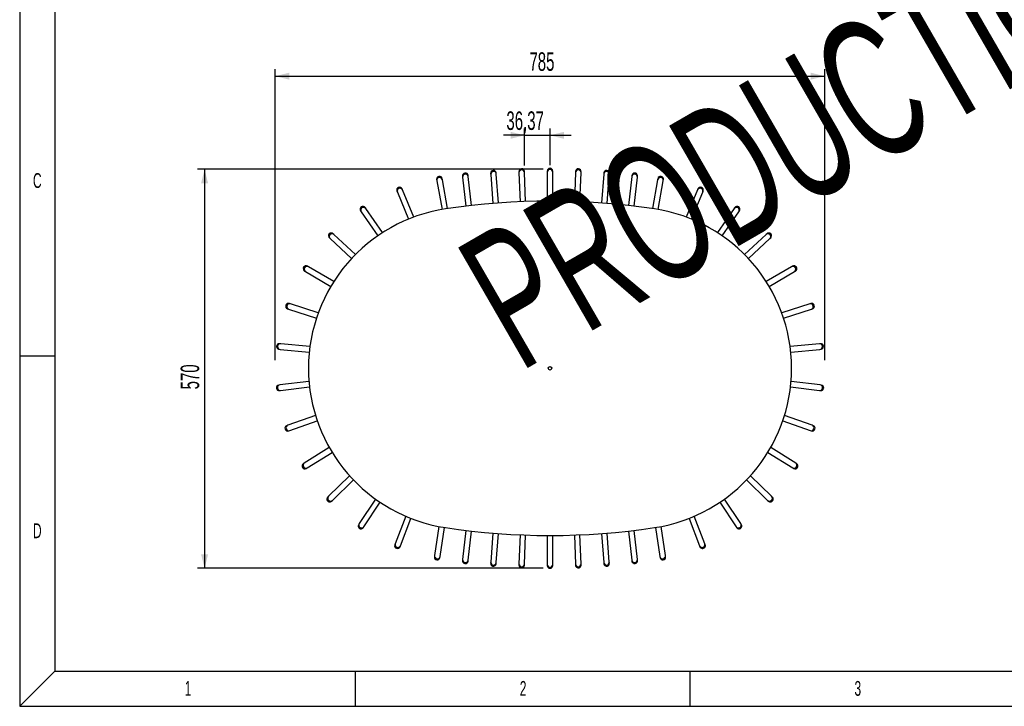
# Model space of a CAD drawing. Header units: millimetres. Extents: x 100 to 5840, y 99 to 4099.
# Tile 1 of 27: x 100 to 2913, y 99 to 2059. Entities that reach past the tile are written whole.
import ezdxf

# ---------------------------------------------------------------- set-up
doc = ezdxf.new("R2010")
doc.units = ezdxf.units.MM
doc.header["$LTSCALE"] = 20
doc.layers.add('FORMAT', color=7, linetype='Continuous')
doc.styles.add('SLDTEXTSTYLE0', font='TXT', dxfattribs={"width": 0.605})
doc.dimstyles.new('SLDDIMSTYLE1', dxfattribs={"dimtxt": 51.366374, "dimasz": 40, "dimexe": 0, "dimexo": 0.0625, "dimgap": 12.841593, "dimtad": 1, "dimdec": 0, "dimlfac": 0.5, "dimrnd": 1e-09, "dimzin": 12, "dimdsep": 46, "dimtxsty": 'SLDTEXTSTYLE0', "dimsah": 1, "dimcen": 0.09, "dimadec": 0, "dimazin": 3, "dimtfac": 1, "dimtofl": 0, "dimtmove": 0, "dimatfit": 3, "dimfxl": 0, "dimfrac": 2, "dimtolj": 1, "dimtzin": 12, "dimarcsym": 0})
doc.dimstyles.new('SLDDIMSTYLE2', dxfattribs={"dimtxt": 51.366374, "dimasz": 40, "dimexe": 0, "dimexo": 0.0625, "dimgap": 12.841593, "dimtad": 1, "dimlfac": 0.5, "dimrnd": 1e-09, "dimzin": 12, "dimdsep": 46, "dimtxsty": 'SLDTEXTSTYLE0', "dimsah": 1, "dimcen": 0.09, "dimadec": 0, "dimazin": 3, "dimtfac": 1, "dimtmove": 0, "dimatfit": 0, "dimfxl": 0, "dimfrac": 2, "dimtolj": 1, "dimtzin": 12, "dimarcsym": 0})

# ---------------------------------------------------------------- blocks, each defined once
blk = doc.blocks.new('SW_NOTE_0')
at = {"layer": 'FORMAT', "color": 0, "insert": (15.9, 54.6), "char_height": 42.3, "attachment_point": 2, "style": 'SLDTEXTSTYLE0'}
blk.add_mtext('1', dxfattribs=at)
blk = doc.blocks.new('SW_NOTE_0_1')
at = {"layer": 'FORMAT', "color": 0, "insert": (15.9, 54.6), "char_height": 42.3, "attachment_point": 2, "style": 'SLDTEXTSTYLE0'}
blk.add_mtext('2', dxfattribs=at)
blk = doc.blocks.new('SW_NOTE_0_2')
at = {"layer": 'FORMAT', "color": 0, "insert": (15.9, 54.6), "char_height": 42.3, "attachment_point": 2, "style": 'SLDTEXTSTYLE0'}
blk.add_mtext('3', dxfattribs=at)
blk = doc.blocks.new('SW_NOTE_0_18')
at = {"layer": 'FORMAT', "color": 0, "insert": (20.5, 54.6), "char_height": 42.3, "attachment_point": 2, "style": 'SLDTEXTSTYLE0'}
blk.add_mtext('C', dxfattribs=at)
blk = doc.blocks.new('SW_NOTE_0_19')
at = {"layer": 'FORMAT', "color": 0, "insert": (20.5, 54.6), "char_height": 42.3, "attachment_point": 2, "style": 'SLDTEXTSTYLE0'}
blk.add_mtext('D', dxfattribs=at)
blk = doc.blocks.new('Fond de plan - Grille A4H sans numéro')
at = {"layer": 'FORMAT'}
for p, q in [((0, 4000), (0, 0)), ((0, 1000), (100, 1000)), ((100, 100), (0, 0)), ((958, 100), (958, 0)), ((1914, 100), (1914, 0)), ((0, 0), (5740, 0))]:
    blk.add_line(p, q, dxfattribs=at)
at = {"layer": 'FORMAT', "color": 7}
for p, q in [((100, 3900), (100, 100)), ((100, 100), (5640, 100))]:
    blk.add_line(p, q, dxfattribs=at)
blk = doc.blocks.new('Bloc2_1')
at = {"color": 7, "linetype": 'Continuous'}
blk.add_blockref('Fond de plan - Grille A4H sans numéro', (0, 0), dxfattribs=at)
at = {"layer": 'FORMAT', "color": 7}
for name, p in [('SW_NOTE_0_18', (29.8, 1467.4)), ('SW_NOTE_0_19', (29.8, 467.6)), ('SW_NOTE_0', (465, 17.6)), ('SW_NOTE_0_1', (1422.1, 17.6)), ('SW_NOTE_0_2', (2378.2, 17.6))]:
    blk.add_blockref(name, p, dxfattribs=at)
blk = doc.blocks.new('_D_1')
at = {"layer": 'FORMAT'}
for p, q in [((830.2, 1087.3), (830.2, 1918)), ((2399.5, 1087.3), (2399.5, 1918)), ((830.2, 1898.2), (2399.5, 1898.2))]:
    blk.add_line(p, q, dxfattribs=at)
for points in [[(830.2, 1898.2), (870.2, 1888.2), (870.2, 1908.2)], [(2399.5, 1898.2), (2359.5, 1908.2), (2359.5, 1888.2)]]:
    blk.add_solid(points, dxfattribs=at)
at = {"layer": 'FORMAT', "insert": (1556.1, 1966.4), "char_height": 52.92, "attachment_point": 1, "style": 'SLDTEXTSTYLE0'}
blk.add_mtext('785', dxfattribs=at)
blk = doc.blocks.new('_D_2')
at = {"layer": 'FORMAT'}
for p, q in [((1595.1, 1632.3), (608.2, 1632.3)), ((628.1, 1632.3), (628.1, 493.3)), ((1595.1, 493.3), (608.2, 493.3))]:
    blk.add_line(p, q, dxfattribs=at)
for points in [[(628.1, 1632.3), (618.1, 1592.3), (638.1, 1592.3)], [(628.1, 493.3), (638.1, 533.3), (618.1, 533.3)]]:
    blk.add_solid(points, dxfattribs=at)
at = {"layer": 'FORMAT', "insert": (559.8, 1004), "char_height": 52.92, "attachment_point": 1, "rotation": 90, "style": 'SLDTEXTSTYLE0'}
blk.add_mtext('570', dxfattribs=at)
blk = doc.blocks.new('_D_3')
at = {"layer": 'FORMAT'}
for p, q in [((1542.1, 1643.4), (1542.1, 1749.2)), ((1614.9, 1644.1), (1614.9, 1749.2)), ((1542.1, 1729.4), (1482.1, 1729.4)), ((1542.1, 1729.4), (1614.9, 1729.4)), ((1614.9, 1729.4), (1674.9, 1729.4))]:
    blk.add_line(p, q, dxfattribs=at)
for points in [[(1542.1, 1729.4), (1502.1, 1739.4), (1502.1, 1719.4)], [(1614.9, 1729.4), (1654.9, 1719.4), (1654.9, 1739.4)]]:
    blk.add_solid(points, dxfattribs=at)
at = {"layer": 'FORMAT', "insert": (1490.3, 1797.7), "char_height": 52.92, "attachment_point": 1, "style": 'SLDTEXTSTYLE0'}
blk.add_mtext('36,37', dxfattribs=at)

msp = doc.modelspace()

# ---------------------------------------------------------------- linework, layer by layer
at = {"color": 7, "linetype": 'Continuous', "lineweight": 25}
for p, q in [((1307.356, 1602.631), (1306.82, 1605.623)), ((1364.861, 1612.849), (1365.202, 1609.829)), ((1365.202, 1609.829), (1374.542, 1527.109)), ((1381.101, 1611.624), (1380.76, 1614.644)), ((1390.434, 1528.969), (1381.101, 1611.624)), ((1445.333, 1620.712), (1445.561, 1617.682)), ((1445.561, 1617.682), (1451.774, 1534.941)), ((1461.516, 1618.88), (1461.288, 1621.91)), ((1467.726, 1536.182), (1461.516, 1618.88)), ((1526.043, 1625.554), (1526.157, 1622.517)), ((1526.157, 1622.517), (1529.26, 1539.769)), ((1542.146, 1623.117), (1542.032, 1626.154)), ((1545.248, 1540.39), (1542.146, 1623.117)), ((1606.878, 1627.369), (1606.878, 1624.33)), ((1606.878, 1624.33), (1606.878, 1541.586)), ((1622.878, 1624.33), (1622.878, 1627.369)), ((1622.878, 1541.586), (1622.878, 1624.33)), ((1687.61, 1623.117), (1684.508, 1540.39)), ((1687.724, 1626.154), (1687.61, 1623.117)), ((1700.496, 1539.769), (1703.599, 1622.517)), ((1703.599, 1622.517), (1703.713, 1625.554)), ((1768.24, 1618.88), (1762.03, 1536.182)), ((1768.467, 1621.91), (1768.24, 1618.88)), ((1777.981, 1534.941), (1784.195, 1617.682)), ((1784.195, 1617.682), (1784.423, 1620.712)), ((1848.654, 1611.624), (1839.322, 1528.969)), ((1848.995, 1614.644), (1848.654, 1611.624)), ((1855.214, 1527.109), (1864.553, 1609.829)), ((1864.553, 1609.829), (1864.894, 1612.849)), ((1922.936, 1605.623), (1922.4, 1602.631)), ((1193.542, 1573.416), (1192.376, 1576.223)), ((1291.071, 1602.798), (1291.607, 1599.807)), ((1291.607, 1599.807), (1306.354, 1517.578)), ((1322.163, 1520.066), (1307.356, 1602.631)), ((1922.4, 1602.631), (1907.593, 1520.066)), ((1923.402, 1517.578), (1938.148, 1599.807)), ((1938.148, 1599.807), (1938.685, 1602.798)), ((2037.38, 1576.223), (2036.213, 1573.416)), ((1177.602, 1570.081), (1178.768, 1567.275)), ((1178.768, 1567.275), (1210.832, 1490.133)), ((1225.75, 1495.93), (1193.542, 1573.416)), ((2036.213, 1573.416), (2004.006, 1495.93)), ((2018.923, 1490.133), (2050.988, 1567.275)), ((2050.988, 1567.275), (2052.154, 1570.081)), ((1088.66, 1520.437), (1086.918, 1522.927)), ((1136.76, 1451.677), (1088.66, 1520.437)), ((2141.095, 1520.437), (2092.996, 1451.677)), ((2142.837, 1522.927), (2141.095, 1520.437)), ((1073.808, 1513.756), (1075.55, 1511.265)), ((1075.55, 1511.265), (1123.435, 1442.811)), ((2106.32, 1442.811), (2154.206, 1511.265)), ((2154.206, 1511.265), (2155.948, 1513.756)), ((984.535, 1436.45), (986.771, 1434.392)), ((997.606, 1446.166), (995.37, 1448.224)), ((1059.352, 1389.342), (997.606, 1446.166)), ((2232.15, 1446.166), (2170.404, 1389.342)), ((2234.386, 1448.224), (2232.15, 1446.166)), ((2242.984, 1434.392), (2245.221, 1436.45)), ((986.771, 1434.392), (1048.243, 1377.821)), ((2181.513, 1377.821), (2242.984, 1434.392)), ((924.63, 1354.07), (922.004, 1355.6)), ((997.14, 1311.836), (924.63, 1354.07)), ((2305.126, 1354.07), (2232.616, 1311.836)), ((2307.752, 1355.6), (2305.126, 1354.07)), ((913.95, 1341.774), (916.577, 1340.245)), ((916.577, 1340.245), (988.764, 1298.198)), ((2240.991, 1298.198), (2313.179, 1340.245)), ((2313.179, 1340.245), (2315.805, 1341.774)), ((873.138, 1248.45), (870.245, 1249.38)), ((953.027, 1222.775), (873.138, 1248.45)), ((2356.618, 1248.45), (2276.729, 1222.775)), ((2359.511, 1249.38), (2356.618, 1248.45)), ((865.349, 1234.147), (868.242, 1233.217)), ((868.242, 1233.217), (947.777, 1207.657)), ((2281.979, 1207.657), (2361.513, 1233.217)), ((2361.513, 1233.217), (2364.407, 1234.147)), ((845.534, 1134.235), (842.509, 1134.521)), ((929.074, 1126.319), (845.534, 1134.235)), ((2384.221, 1134.235), (2300.682, 1126.319)), ((2387.247, 1134.521), (2384.221, 1134.235)), ((841, 1118.593), (844.025, 1118.306)), ((844.025, 1118.306), (927.193, 1110.426)), ((2302.562, 1110.426), (2385.731, 1118.306)), ((2385.731, 1118.306), (2388.756, 1118.593)), ((843.108, 1016.756), (840.091, 1016.386)), ((926.398, 1026.969), (843.108, 1016.756)), ((2386.648, 1016.756), (2303.358, 1026.969)), ((2389.664, 1016.386), (2386.648, 1016.756)), ((842.039, 1000.505), (845.055, 1000.875)), ((845.055, 1000.875), (927.975, 1011.042)), ((2301.781, 1011.042), (2384.7, 1000.875)), ((2384.7, 1000.875), (2387.717, 1000.505)), ((945.124, 929.363), (865.972, 901.498)), ((2363.784, 901.498), (2284.632, 929.363)), ((865.972, 901.498), (863.105, 900.489)), ((871.285, 886.406), (950.085, 914.147)), ((2279.671, 914.147), (2358.471, 886.406)), ((2366.651, 900.489), (2363.784, 901.498)), ((868.418, 885.397), (871.285, 886.406)), ((2358.471, 886.406), (2361.338, 885.397)), ((984.378, 838.057), (913.058, 793.842)), ((921.489, 780.243), (992.491, 824.262)), ((2237.264, 824.262), (2308.267, 780.243)), ((2316.698, 793.842), (2245.378, 838.057)), ((913.058, 793.842), (910.475, 792.24)), ((2319.281, 792.24), (2316.698, 793.842)), ((918.906, 778.642), (921.489, 780.243)), ((2308.267, 780.243), (2310.85, 778.642)), ((1042.327, 757.314), (982.169, 698.812)), ((993.324, 687.341), (1053.215, 745.583)), ((2176.541, 745.583), (2236.432, 687.341)), ((2247.586, 698.812), (2187.429, 757.314)), ((982.169, 698.812), (979.991, 696.693)), ((991.145, 685.222), (993.324, 687.341)), ((1116.267, 690.902), (1070.079, 620.844)), ((1083.437, 612.037), (1129.42, 681.784)), ((2100.336, 681.784), (2146.318, 612.037)), ((2159.676, 620.844), (2113.489, 690.902)), ((2236.432, 687.341), (2238.61, 685.222)), ((2249.765, 696.693), (2247.586, 698.812)), ((1070.079, 620.844), (1068.407, 618.307)), ((1202.746, 641.923), (1172.684, 563.579)), ((1187.622, 557.847), (1217.551, 635.843)), ((2012.205, 635.843), (2042.133, 557.847)), ((2057.071, 563.579), (2027.01, 641.923)), ((2161.349, 618.307), (2159.676, 620.844)), ((1081.765, 609.5), (1083.437, 612.037)), ((1297.727, 612.661), (1285.195, 529.689)), ((1301.015, 527.299), (1313.492, 609.903)), ((1374.542, 601.551), (1365.202, 518.831)), ((1381.101, 517.036), (1390.434, 599.692)), ((1451.774, 593.72), (1445.561, 510.979)), ((1461.516, 509.781), (1467.726, 592.479)), ((1762.03, 592.479), (1768.24, 509.781)), ((1784.195, 510.979), (1777.981, 593.72)), ((1839.322, 599.692), (1848.654, 517.036)), ((1864.553, 518.831), (1855.214, 601.551)), ((1916.264, 609.903), (1928.741, 527.299)), ((1944.561, 529.689), (1932.029, 612.661)), ((2146.318, 612.037), (2147.991, 609.5)), ((1172.684, 563.579), (1171.596, 560.742)), ((1529.26, 588.891), (1526.157, 506.143)), ((1542.146, 505.543), (1545.248, 588.27)), ((1606.878, 587.074), (1606.878, 504.33)), ((1622.878, 504.33), (1622.878, 587.074)), ((1684.508, 588.27), (1687.61, 505.543)), ((1703.599, 506.143), (1700.496, 588.891)), ((2058.16, 560.742), (2057.071, 563.579)), ((1186.534, 555.01), (1187.622, 557.847)), ((2042.133, 557.847), (2043.222, 555.01)), ((1285.195, 529.689), (1284.741, 526.684)), ((1300.561, 524.294), (1301.015, 527.299)), ((1365.202, 518.831), (1364.861, 515.811)), ((1380.76, 514.016), (1381.101, 517.036)), ((1445.561, 510.979), (1445.333, 507.948)), ((1461.288, 506.75), (1461.516, 509.781)), ((1768.24, 509.781), (1768.467, 506.75)), ((1784.423, 507.948), (1784.195, 510.979)), ((1848.654, 517.036), (1848.995, 514.016)), ((1864.894, 515.811), (1864.553, 518.831)), ((1928.741, 527.299), (1929.195, 524.294)), ((1945.015, 526.684), (1944.561, 529.689)), ((1526.157, 506.143), (1526.043, 503.106)), ((1542.032, 502.506), (1542.146, 505.543)), ((1606.878, 504.33), (1606.878, 501.291)), ((1622.878, 501.291), (1622.878, 504.33)), ((1687.61, 505.543), (1687.724, 502.506)), ((1703.713, 503.106), (1703.599, 506.143))]:
    msp.add_line(p, q, dxfattribs=at)
msp.add_circle((1614.878, 1064.33), 5, dxfattribs=at)
for centre, radius, start, end in [((1534.038, 1625.854), 8, 2.147324, 182.147324), ((1614.878, 1627.369), 8, 0, 180), ((1695.718, 1625.854), 8, 357.852676, 177.852676), ((1298.945, 1604.211), 8, 10.167092, 190.167092), ((1372.811, 1613.747), 8, 6.441973, 186.441973), ((1453.311, 1621.311), 8, 4.294649, 184.294649), ((1776.445, 1621.311), 8, 355.705351, 175.705351), ((1856.945, 1613.747), 8, 353.558027, 173.558027), ((1930.81, 1604.211), 8, 349.832908, 169.832908), ((1184.989, 1573.152), 8, 22.570446, 202.570446), ((2044.767, 1573.152), 8, 337.429554, 157.429554), ((1384.878, 1064.33), 460, 98.589298, 261.410702), ((1080.363, 1518.341), 8, 34.973801, 214.973801), ((1614.878, -458.398), 2000, 81.410702, 98.589298), ((1844.878, 1064.33), 460, 278.589298, 81.410702), ((2149.393, 1518.341), 8, 325.026199, 145.026199), ((989.952, 1442.337), 8, 47.377156, 227.377156), ((2239.803, 1442.337), 8, 312.622844, 132.622844), ((917.977, 1348.687), 8, 59.78051, 239.78051), ((2311.779, 1348.687), 8, 300.21949, 120.21949), ((867.797, 1241.763), 8, 72.183865, 252.183865), ((2361.959, 1241.763), 8, 287.816135, 107.816135), ((841.754, 1126.557), 8, 84.58722, 264.58722), ((2388.001, 1126.557), 8, 275.41278, 95.41278), ((841.065, 1008.446), 8, 96.990574, 276.990574), ((2388.691, 1008.446), 8, 263.009426, 83.009426), ((865.761, 892.943), 8, 109.393929, 289.393929), ((2363.994, 892.943), 8, 250.606071, 70.606071), ((914.69, 785.441), 8, 121.797284, 301.797284), ((2315.065, 785.441), 8, 238.202716, 58.202716), ((985.568, 690.958), 8, 134.200638, 314.200638), ((2244.188, 690.958), 8, 225.799362, 45.799362), ((1075.086, 613.904), 8, 146.603993, 326.603993), ((1614.878, 2587.058), 2000, 261.410702, 278.589298), ((2154.67, 613.904), 8, 213.396007, 33.396007), ((1179.065, 557.876), 8, 159.007348, 339.007348), ((2050.691, 557.876), 8, 200.992652, 20.992652), ((1292.651, 525.489), 8, 171.410702, 351.410702), ((1372.811, 514.914), 8, 173.558027, 353.558027), ((1453.311, 507.349), 8, 175.705351, 355.705351), ((1776.445, 507.349), 8, 184.294649, 4.294649), ((1856.945, 514.914), 8, 186.441973, 6.441973), ((1937.105, 525.489), 8, 188.589298, 8.589298), ((1534.038, 502.806), 8, 177.852676, 357.852676), ((1614.878, 501.291), 8, 180, 0), ((1695.718, 502.806), 8, 182.147324, 2.147324)]:
    msp.add_arc(centre, radius, start, end, dxfattribs=at)
at = {"color": 8, "linetype": 'Continuous', "lineweight": 25}
for centre, start, end in [((1614.878, 1624.286), 0.319082, 179.680918), ((1299.49, 1601.175), 10.486174, 189.848009), ((1373.157, 1610.682), 6.761055, 186.122891), ((1453.542, 1618.236), 4.613731, 183.975567), ((1534.153, 1622.773), 2.466407, 181.828242), ((1695.603, 1622.773), 358.171758, 177.533593), ((1776.214, 1618.236), 356.024433, 175.386269), ((1856.599, 1610.682), 353.877109, 173.238945), ((1930.266, 1601.175), 350.151991, 169.513826), ((1186.172, 1570.305), 22.889528, 202.251364), ((2043.583, 1570.305), 337.748636, 157.110472), ((1082.131, 1515.815), 35.292883, 214.654719), ((2147.625, 1515.815), 325.345281, 144.707117), ((992.221, 1440.249), 47.696238, 227.058073), ((2237.534, 1440.249), 312.941927, 132.303762), ((920.642, 1347.135), 60.099592, 239.461428), ((2309.114, 1347.135), 300.538572, 119.900408), ((870.733, 1240.82), 72.502947, 251.864783), ((2359.023, 1240.82), 288.135217, 107.497053), ((844.824, 1126.266), 84.906302, 264.268137), ((2384.932, 1126.266), 275.731863, 95.093698), ((844.126, 1008.821), 97.309656, 276.671492), ((2385.63, 1008.821), 263.328508, 82.690344), ((868.67, 893.967), 109.713011, 289.074847), ((2361.086, 893.967), 250.925153, 70.286989), ((917.311, 787.066), 122.116366, 301.478201), ((2312.445, 787.066), 238.521799, 57.883634), ((987.779, 693.107), 134.519721, 313.881556), ((2241.977, 693.107), 226.118444, 45.480279), ((1076.783, 616.478), 146.923075, 326.284911), ((2152.973, 616.478), 213.715089, 33.076925), ((1180.169, 560.754), 159.32643, 338.688265), ((2049.587, 560.754), 201.311735, 20.67357), ((1293.111, 528.538), 171.729785, 351.09162), ((1373.157, 517.978), 173.877109, 353.238945), ((1453.542, 510.424), 176.024433, 355.386269), ((1776.214, 510.424), 184.613731, 3.975567), ((1856.599, 517.978), 186.761055, 6.122891), ((1936.644, 528.538), 188.90838, 8.270215), ((1534.153, 505.888), 178.171758, 357.533593), ((1614.878, 504.375), 180.319082, 359.680918), ((1695.603, 505.888), 182.466407, 1.828242)]:
    msp.add_arc(centre, 8, start, end, dxfattribs=at)

# ---------------------------------------------------------------- block references
at = {"color": 7, "linetype": 'Continuous'}
msp.add_blockref('Bloc2_1', (100, 99.431), dxfattribs=at)

# ---------------------------------------------------------------- texts
at = {"layer": 'FORMAT', "insert": (1329.786, 1395.689), "char_height": 396.875, "attachment_point": 1, "rotation": 30, "style": 'SLDTEXTSTYLE0'}
msp.add_mtext('PRODUCTION', dxfattribs=at)

# ---------------------------------------------------------------- dimensions: what is measured, and where the dimension line sits
at = {"layer": 'FORMAT'}
for base, p1, p2, dimstyle, picture, middle in [((2399.545, 1898.169), (830.211, 1067.52), (2399.545, 1067.52), 'SLDDIMSTYLE1', '_D_1', (1614.878, 1898.169)), ((1614.878, 1729.437), (1542.129, 1623.554), (1614.878, 1624.33), 'SLDDIMSTYLE2', '_D_3', (1578.504, 1729.437))]:
    dim = msp.add_linear_dim(base=base, p1=p1, p2=p2, dimstyle=dimstyle, dxfattribs=at)
    dim.commit()
    dim.dimension.update_dxf_attribs({"geometry": picture, "text_midpoint": middle, "dimtype": 160})
dim = msp.add_linear_dim(base=(628.051, 493.291), p1=(1614.878, 1632.33), p2=(1614.878, 493.291), angle=90, dimstyle='SLDDIMSTYLE1', dxfattribs=at)
dim.commit()
dim.dimension.update_dxf_attribs({"geometry": '_D_2', "text_midpoint": (628.051, 1062.811), "dimtype": 160})

doc.saveas('drawing.dxf')
